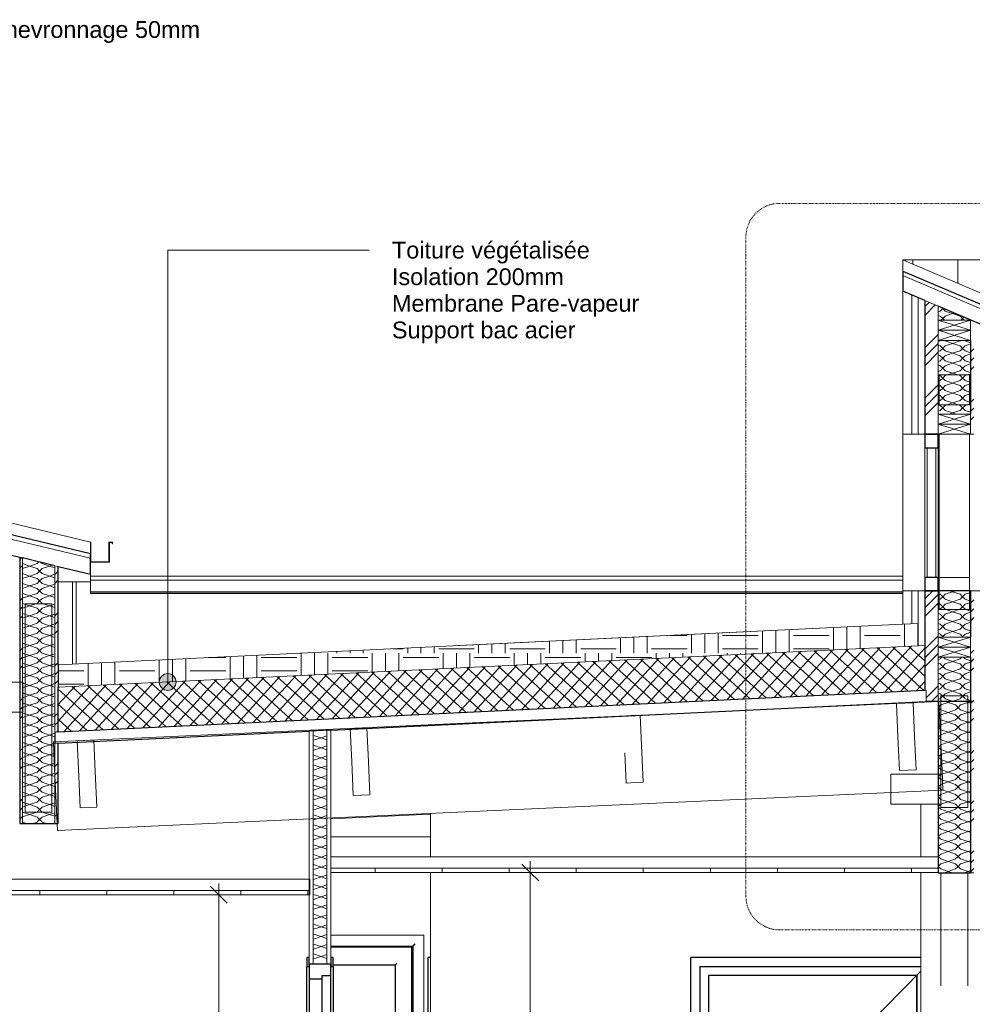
# Model space of a CAD drawing. Header units: millimetres. Extents: x -21851 to 219842, y -3161 to 6433.
# Tile 43 of 81: x 123624 to 127885, y 1910 to 6314. Entities that reach past the tile are written whole.
import ezdxf

# ---------------------------------------------------------------- set-up
doc = ezdxf.new("R2010")
doc.units = ezdxf.units.MM
doc.linetypes.add('Tiret point', pattern=[6.25, 2.5, -1.875, 0, -1.875])
for name, color, linetype, lineweight in [('A-ANNO-DIMS', 211, 'Continuous', 9), ('A-ANNO-DIMS-50', 211, 'Continuous', 9), ('A-ANNO-SYMB', 150, 'Continuous', 9), ('A-CLNG', 13, 'Continuous', 13), ('A-CLNG-FNSH', 13, 'Continuous', 13), ('A-CLNG-PATT', 13, 'Continuous', 13), ('A-COLS', 52, 'Continuous', 13), ('A-DETL-GENF', 92, 'Continuous', 13), ('A-DOOR', 31, 'Continuous', 25), ('A-DOOR-FRAM', 31, 'Continuous', 25), ('A-GLAZ-CURT', 52, 'Continuous', 13), ('A-GLAZ-CWMG', 51, 'Continuous', 13), ('A-ROOF', 132, 'Continuous', 13), ('A-ROOF-FNSH', 132, 'Continuous', 13), ('A-ROOF-OTLN', 132, 'Continuous', 13), ('A-ROOF-PATT', 132, 'Continuous', 13), ('A-WALL', 113, 'Continuous', 13), ('A-WALL-FNSH', 113, 'Continuous', 13), ('A-WALL-PATT', 111, 'Continuous', 13), ('G-ANNO-TEXT', 231, 'Continuous', 9), ('I-WALL', 2, 'Continuous', 13), ('S-BEAM', 12, 'Continuous', 13)]:
    doc.layers.add(name, color=color, linetype=linetype, lineweight=lineweight)
doc.styles.add('Arial', font='arial.ttf', dxfattribs={"height": 75})
doc.styles.add('Trebuchet MS', font='trebuc.ttf', dxfattribs={"height": 90})
doc.dimstyles.new('Cotes100e_Intérieur', dxfattribs={"dimscale": 304.8, "dimtxt": 92.785582, "dimasz": 0.246063, "dimexe": 0.164042, "dimexo": 0.0625, "dimgap": 0.032808, "dimtad": 1, "dimdec": 0, "dimlfac": 0.1, "dimzin": 0, "dimdsep": 46, "dimtxsty": 'Trebuchet MS', "dimblk1": 'OBLIQUE', "dimblk2": 'OBLIQUE', "dimsah": 1, "dimcen": 0.09, "dimdle": 0.164042, "dimazin": 0, "dimtfac": 1, "dimtdec": 4, "dimtix": 1, "dimtmove": 0, "dimatfit": 3, "dimfxl": 0.164042, "dimfxlon": 1, "dimtvp": 1, "dimtolj": 1, "dimtzin": 0, "dimarcsym": 2})
pattern_1 = [(45, (131213.12, 3183.11), (-112.2532, 112.2532), []), (45, (131252.8, 3183.11), (0, 224.5064), []), (45, (131173.43, 3183.11), (0, 224.5064), [])]
pattern_2 = [(90, (131213.12, 3183.1), (-300, 2e-14), [])]

# ---------------------------------------------------------------- blocks, each defined once
blk = doc.blocks.new('Family - IfcBeam - CVT-251676-COUPE KK_50')
at = {"layer": 'S-BEAM', "color": 10, "lineweight": 18}
for p, q in [((2118.1, 4460), (2118.1, 3819)), ((2253.1, 3819), (2253.1, 4460)), ((2179.4, 3819), (2118.1, 3819)), ((2118.1, 3819), (2118.1, 3740.5)), ((2253.1, 3819), (2179.4, 3819)), ((2253.1, 3755), (2253.1, 3819)), ((2253.1, 3676.7), (2253.1, 3755)), ((2118.1, 3740.5), (2118.1, 3676.7)), ((2118.1, 3676.7), (2193.1, 3676.7)), ((2193.1, 3676.7), (2253.1, 3676.7))]:
    blk.add_line(p, q, dxfattribs=at)
blk = doc.blocks.new('Family - IfcBeam - CVT-251742-COUPE KK_50')
at = {"layer": 'S-BEAM', "color": 10, "lineweight": 18}
for p, q in [((1900.6, 2940), (1900.6, 2873.5)), ((2014.8, 2940), (1900.6, 2940)), ((2125.6, 2940), (2014.8, 2940)), ((2125.6, 2871.5), (2125.6, 2940)), ((1900.6, 2873.5), (1900.6, 2805)), ((2125.6, 2805), (2125.6, 2871.5)), ((1900.6, 2805), (2011.5, 2805)), ((1900.6, 2805), (1900.6, 2805)), ((2011.5, 2805), (2125.6, 2805))]:
    blk.add_line(p, q, dxfattribs=at)
blk = doc.blocks.new('Family - IfcBeam - CVT-251774-COUPE KK_50')
at = {"layer": 'S-BEAM', "color": 10, "lineweight": 18}
for p, q in [((-2116.4, 3351.5), (-2206.5, 3351.5)), ((-2206.5, 3351.5), (-2206.5, 3270.6)), ((-1981.5, 3351.5), (-2116.4, 3351.5)), ((-1981.5, 3297.4), (-1981.5, 3351.5)), ((-2206.5, 3270.6), (-2206.5, 3216.5)), ((-1981.5, 3216.5), (-1981.5, 3297.4)), ((-2206.5, 3216.5), (-2071.6, 3216.5)), ((-2071.6, 3216.5), (-1981.5, 3216.5))]:
    blk.add_line(p, q, dxfattribs=at)
blk = doc.blocks.new('Family - IfcBeam - CVT-251872-COUPE KK_50')
at = {"layer": 'S-BEAM', "color": 10, "lineweight": 18}
blk.add_line((-603.5, 2660), (-157.9, 2660), dxfattribs=at)
blk = doc.blocks.new('Family - IfcBeam - POUTRE-251896-COUPE KK_50')
at = {"layer": 'S-BEAM', "color": 10, "lineweight": 18}
for p, q in [((2179.5, 3290), (2125.6, 3290)), ((2125.6, 3290), (2125.6, 3014.6)), ((2245.6, 3290), (2179.5, 3290)), ((2245.6, 3065.4), (2245.6, 3290)), ((2245.6, 2790), (2245.6, 3065.4)), ((2125.6, 3014.6), (2125.6, 2790)), ((2125.6, 2790), (2191.7, 2790)), ((2191.7, 2790), (2245.6, 2790))]:
    blk.add_line(p, q, dxfattribs=at)
blk = doc.blocks.new('Family - IfcBeam - POUTRE-251914-COUPE KK_50')
at = {"layer": 'S-BEAM', "color": 10, "lineweight": 18}
for p, q in [((-1916.3, 3701.6), (-1971.5, 3701.6)), ((-1971.5, 3701.6), (-1971.5, 3198.5)), ((-1851.5, 3701.6), (-1916.3, 3701.6)), ((-1851.5, 3272.7), (-1851.5, 3701.6)), ((-1851.5, 2769.6), (-1851.5, 3272.7)), ((-1971.5, 3198.5), (-1971.5, 2769.6)), ((-1971.5, 2769.6), (-1906.7, 2769.6)), ((-1906.7, 2769.6), (-1851.5, 2769.6))]:
    blk.add_line(p, q, dxfattribs=at)
blk = doc.blocks.new('Family - IfcBeam - PANNE-251968-COUPE KK_50')
at = {"layer": 'S-BEAM', "color": 10, "lineweight": 18}
for p, q in [((737.8, 3201.4), (704.2, 3199.8)), ((779.1, 3203.2), (737.8, 3201.4)), ((785.2, 3068.7), (779.1, 3203.2)), ((792.7, 2903.5), (785.2, 3068.7)), ((711.7, 3034.7), (717.8, 2900.1)), ((717.8, 2900.1), (759.1, 2902)), ((759.1, 2902), (792.7, 2903.5))]:
    blk.add_line(p, q, dxfattribs=at)
blk = doc.blocks.new('Family - IfcBeam - POUTRE-252022-COUPE KK_50')
at = {"layer": 'S-BEAM', "color": 10, "lineweight": 18}
for p, q in [((2125.6, 2499.1), (2125.6, 1993)), ((2245.6, 2499.2), (2245.6, 1993))]:
    blk.add_line(p, q, dxfattribs=at)
blk = doc.blocks.new('Family - IfcBeam - CVT-252106-COUPE KK_50')
at = {"layer": 'S-BEAM', "color": 10, "lineweight": 18}
for p, q in [((2150.1, 4726.3), (2118.1, 4726.3)), ((2118.1, 4726.3), (2118.1, 4623.3)), ((2253.1, 4726.3), (2150.1, 4726.3)), ((2253.1, 4694.4), (2253.1, 4726.3)), ((2253.1, 4591.3), (2253.1, 4694.4)), ((2118.1, 4623.3), (2118.1, 4591.3)), ((2118.1, 4591.3), (2221.2, 4591.3)), ((2221.2, 4591.3), (2253.1, 4591.3))]:
    blk.add_line(p, q, dxfattribs=at)
blk = doc.blocks.new('Family - IfcBeam - POUTRE-252150-COUPE KK_50')
at = {"layer": 'S-BEAM', "color": 10, "lineweight": 18}
for p, q in [((2116.3, 3264), (1245.7, 3224.4)), ((2130.4, 2955.4), (2116.3, 3264)), ((1245.7, 3224.4), (-1845.4, 3084)), ((-1845.4, 3084), (-1841.4, 2997)), ((-1841.4, 2997), (-1827.4, 2688.4)), ((2134.3, 2868.4), (2130.4, 2955.4)), ((-956.6, 2727.9), (2134.3, 2868.4)), ((-1827.4, 2688.4), (-956.6, 2727.9))]:
    blk.add_line(p, q, dxfattribs=at)
blk = doc.blocks.new('Family - IfcBeam - POTEAU-252152-COUPE KK_50')
at = {"layer": 'S-BEAM', "color": 10, "lineweight": 18}
for p, q in [((2035.6, 3263.8), (2035.6, 3260.3)), ((2035.6, 2805), (2035.6, 2570))]:
    blk.add_line(p, q, dxfattribs=at)
blk = doc.blocks.new('Family - IfcBeam - PANNE-252216-COUPE KK_50')
at = {"layer": 'S-BEAM', "color": 10, "lineweight": 18}
for p, q in [((-479.6, 3146), (-517.5, 3144.3)), ((-517.5, 3144.3), (-510.7, 2996.1)), ((-442.5, 3147.7), (-479.6, 3146)), ((-435.7, 2996.3), (-442.5, 3147.7)), ((-510.7, 2996.1), (-503.8, 2844.6)), ((-428.9, 2848), (-435.7, 2996.3)), ((-503.8, 2844.6), (-466.8, 2846.3)), ((-466.8, 2846.3), (-428.9, 2848))]:
    blk.add_line(p, q, dxfattribs=at)
blk = doc.blocks.new('Family - IfcBeam - POUTRE-252474-COUPE KK_50')
at = {"layer": 'S-BEAM', "color": 10, "lineweight": 18}
blk.add_line((-603.5, 2740.3), (-157.9, 2760.6), dxfattribs=at)
blk = doc.blocks.new('Family - IfcBeam - PANNE-252540-COUPE KK_50')
at = {"layer": 'S-BEAM', "color": 10, "lineweight": 18}
for p, q in [((-1703.9, 3090.4), (-1739.1, 3088.8)), ((-1739.1, 3088.8), (-1731.9, 2930)), ((-1664.2, 3092.2), (-1703.9, 3090.4)), ((-1657.8, 2951.3), (-1664.2, 3092.2)), ((-1650.6, 2792.5), (-1657.8, 2951.3)), ((-1731.9, 2930), (-1725.5, 2789.1)), ((-1725.5, 2789.1), (-1685.8, 2790.9)), ((-1685.8, 2790.9), (-1650.6, 2792.5))]:
    blk.add_line(p, q, dxfattribs=at)
blk = doc.blocks.new('Family - IfcBeam - PANNE-252640-COUPE KK_50')
at = {"layer": 'S-BEAM', "color": 10, "lineweight": 18}
for p, q in [((2000.8, 3258.8), (1963.5, 3257.1)), ((2007.6, 3108.2), (2000.8, 3258.8)), ((1963.5, 3257.1), (1925.8, 3255.4)), ((1925.8, 3255.4), (1932.6, 3106.2)), ((1925.8, 3255.4), (1925.8, 3255.4)), ((1932.6, 3106.2), (1939.5, 2955.7)), ((2014.4, 2959.1), (2007.6, 3108.2)), ((1939.5, 2955.7), (1976.7, 2957.4)), ((1976.7, 2957.4), (2014.4, 2959.1))]:
    blk.add_line(p, q, dxfattribs=at)
blk = doc.blocks.new('GROUPE SCOLAIRE ST JULIEN - PRO - Ind A_importrevit_ifc-3-COUPE KK_50')
at = {"layer": 'S-BEAM', "color": 10, "lineweight": 18}
for name in ['Family - IfcBeam - CVT-252106-COUPE KK_50', 'Family - IfcBeam - CVT-251676-COUPE KK_50', 'Family - IfcBeam - POUTRE-251914-COUPE KK_50', 'Family - IfcBeam - CVT-251774-COUPE KK_50', 'Family - IfcBeam - POUTRE-252150-COUPE KK_50', 'Family - IfcBeam - PANNE-252640-COUPE KK_50', 'Family - IfcBeam - POTEAU-252152-COUPE KK_50', 'Family - IfcBeam - POUTRE-251896-COUPE KK_50', 'Family - IfcBeam - PANNE-251968-COUPE KK_50', 'Family - IfcBeam - PANNE-252216-COUPE KK_50', 'Family - IfcBeam - PANNE-252540-COUPE KK_50', 'Family - IfcBeam - CVT-251742-COUPE KK_50', 'Family - IfcBeam - POUTRE-252474-COUPE KK_50', 'Family - IfcBeam - CVT-251872-COUPE KK_50', 'Family - IfcBeam - POUTRE-252022-COUPE KK_50']:
    blk.add_blockref(name, (0, 0), dxfattribs=at)
blk = doc.blocks.new('PINT_ occulus - P90 occulus rectangle-8161178-COUPE KK_50')
at = {"layer": 'A-DOOR', "color": 20}
for p, q in [((-701.5, 2120), (-711.5, 2120)), ((-711.5, 2120), (-711.5, 2080)), ((-701.5, 2080), (-701.5, 2120)), ((-603.5, 2120), (-603.5, 2080)), ((-593.5, 2120), (-603.5, 2120)), ((-593.5, 2080), (-593.5, 2120)), ((-711.5, 2080), (-701.5, 2080)), ((-711.5, 0), (-711.5, 2080)), ((-603.5, 2080), (-593.5, 2080)), ((-593.5, 2080), (-593.5, 0))]:
    blk.add_line(p, q, dxfattribs=at)
at = {"layer": 'A-DOOR-FRAM', "color": 20}
for p, q in [((-603.5, 2090), (-701.5, 2090)), ((-701.5, 2090), (-701.5, 2025)), ((-603.5, 2040), (-603.5, 2090)), ((-643.5, 2025), (-643.5, 2040)), ((-643.5, 2040), (-603.5, 2040)), ((-603.5, 0), (-603.5, 2040)), ((-701.5, 2025), (-643.5, 2025)), ((-701.5, 2025), (-701.5, 0)), ((-643.5, 0), (-643.5, 2025))]:
    blk.add_line(p, q, dxfattribs=at)
blk = doc.blocks.new('PINT_ plein-vitré - P90 plein-8389788-COUPE KK_50')
at = {"layer": 'A-DOOR', "color": 20}
for p, q in [((2035.6, 2120), (1007.1, 2120)), ((1007.1, 0), (1007.1, 2120)), ((1047.1, 2080), (1047.1, 0)), ((1047.1, 2080), (2035.6, 2080)), ((1087.1, 0), (1087.1, 2040)), ((2017.1, 2040), (1087.1, 2040)), ((2017.1, 2040), (2017.1, 1285.5)), ((1131.1, 997), (1131.1, 1003)), ((1131.1, 997), (1131.1, 1003)), ((1134.1, 1006), (1134.1, 1006)), ((1257.1, 1006), (1134.1, 1006)), ((1134.1, 994), (1134.1, 994)), ((1134.1, 994), (1257.1, 994)), ((1257.1, 997), (1257.1, 1003)), ((2017.1, 80), (2017.1, 0))]:
    blk.add_line(p, q, dxfattribs=at)
at = {"layer": 'A-DOOR', "color": 30, "lineweight": 13}
for p, q in [((1037.1, 1045), (2035.6, 2058.1)), ((1149.1, 1080), (1125.1, 1080)), ((1125.1, 1080), (1125.1, 870)), ((1125.1, 1080), (1125.1, 1080)), ((1149.1, 1005.9), (1149.1, 1080)), ((1037.1, 1045), (1865.6, 204.3)), ((1149.1, 870), (1149.1, 994.1)), ((1125.1, 870), (1149.1, 870)), ((1125.1, 870), (1125.1, 870)), ((1988.2, 80), (2035.3, 32.2))]:
    blk.add_line(p, q, dxfattribs=at)
at = {"layer": 'A-DOOR', "color": 20}
for centre, ratio, start_param, end_param in [((1134.1, 1003), 0.999998, 0.785398, 1.570796), ((1134.1, 997), 0.999998, 1.570796, 2.356194), ((1257.1, 1003), 0.00192, 4.712389, 6.283185), ((1257.1, 997), 0.00192, 3.141593, 4.712389)]:
    blk.add_ellipse(centre, major_axis=(0, 3), ratio=ratio, start_param=start_param, end_param=end_param, dxfattribs=at)
for points, knots in [([(1131.1, 1003), (1131.1, 1003.3), (1131.2, 1003.7), (1131.4, 1004.2), (1131.5, 1004.5), (1131.7, 1004.8), (1131.9, 1005), (1132.1, 1005.2), (1132.3, 1005.4), (1132.6, 1005.6), (1132.8, 1005.7), (1133, 1005.8), (1133.5, 1005.9), (1133.9, 1006), (1134.1, 1006)], [0, 0, 0, 0, 0.166667, 0.25, 0.333333, 0.416667, 0.458333, 0.5, 0.583333, 0.666667, 0.708333, 0.75, 0.833333, 1, 1, 1, 1]), ([(1134.1, 994), (1133.9, 994), (1133.5, 994.1), (1133, 994.2), (1132.7, 994.4), (1132.5, 994.5), (1132.2, 994.7), (1132.1, 994.8), (1131.9, 995), (1131.7, 995.2), (1131.5, 995.5), (1131.4, 995.8), (1131.2, 996.3), (1131.1, 996.7), (1131.1, 997)], [0, 0, 0, 0, 0.166667, 0.25, 0.333333, 0.375, 0.416667, 0.5, 0.541667, 0.583333, 0.666667, 0.75, 0.833333, 1, 1, 1, 1])]:
    blk.add_open_spline(points, degree=3, knots=knots, dxfattribs=at)
at = {"layer": 'A-DOOR-FRAM', "color": 20}
for p, q in [((2017.1, 1285.5), (2017.1, 2040)), ((2017.1, 0), (2017.1, 80))]:
    blk.add_line(p, q, dxfattribs=at)
blk = doc.blocks.new('PINT_ plein-vitré - P90 plein-8388952-COUPE KK_50')
at = {"layer": 'A-DOOR', "color": 20}
for p in [(-167.9, 0), (-157.9, 2120)]:
    blk.add_line(p, (-167.9, 2120), dxfattribs=at)
blk = doc.blocks.new('Meneau rectangulaire - 60 x 60mm-8077803-COUPE KK_50')
at = {"layer": 'A-GLAZ-CWMG', "color": 30}
for p, q in [((2053.1, 4400), (2053.1, 3820)), ((2113.1, 4400), (2113.1, 3820))]:
    blk.add_line(p, q, dxfattribs=at)
blk = doc.blocks.new('Panneau système - Vitré-8357839-COUPE KK_50')
at = {"layer": 'A-GLAZ-CURT', "color": 30}
for p, q in [((2103.1, 4400), (2063.1, 4400)), ((2063.1, 4400), (2063.1, 3820)), ((2103.1, 3820), (2103.1, 4400)), ((2063.1, 3820), (2103.1, 3820))]:
    blk.add_line(p, q, dxfattribs=at)
blk = doc.blocks.new('Meneau rectangulaire - 60 x 60mm-8357837-COUPE KK_50')
at = {"layer": 'A-GLAZ-CWMG', "color": 20, "lineweight": 25}
for p, q in [((2113.1, 3820), (2053.1, 3820)), ((2053.1, 3820), (2053.1, 3760)), ((2113.1, 3760), (2113.1, 3820)), ((2053.1, 3760), (2113.1, 3760))]:
    blk.add_line(p, q, dxfattribs=at)
blk = doc.blocks.new('Meneau rectangulaire - 60 x 60mm-8357838-COUPE KK_50')
at = {"layer": 'A-GLAZ-CWMG', "color": 20, "lineweight": 25}
for p, q in [((2113.1, 4460), (2053.1, 4460)), ((2053.1, 4460), (2053.1, 4400)), ((2113.1, 4400), (2113.1, 4460)), ((2053.1, 4400), (2113.1, 4400))]:
    blk.add_line(p, q, dxfattribs=at)
blk = doc.blocks.new('Porte d_entrée simple - Panneau vitré - 90cm x 205cm-8487251-COUPE KK_50')
at = {"layer": 'A-DOOR', "color": 20}
for p, q in [((-242, 2166), (-603.5, 2166)), ((-242, 21.8), (-242, 2166)), ((-593.5, 2087), (-315.9, 2087)), ((-315.9, 2087), (-315.9, 113)), ((-315.9, 113), (-593.5, 113)), ((-593.5, 19.8), (-242, 19.8)), ((-242, 21.8), (-242, 19.8)), ((-237.9, 19.9), (-242, 19.9))]:
    blk.add_line(p, q, dxfattribs=at)
at = {"layer": 'A-DOOR', "color": 30, "lineweight": 13}
for p, q in [((-593.5, 16.5), (-237.9, 16.5)), ((-593.5, 7.3), (-237.9, 7.3)), ((-219.9, 1.3), (-219.9, 5)), ((-219.9, 1.3), (-219.9, 0))]:
    blk.add_line(p, q, dxfattribs=at)
at = {"layer": 'A-DOOR', "color": 20}
for points, knots in [([(-308.9, 2094), (-309.6, 2093.4), (-310.5, 2092.5), (-311.6, 2091.3), (-312.3, 2090.6), (-312.8, 2090.1), (-313.3, 2089.6), (-313.8, 2089.2), (-314.2, 2088.7), (-314.6, 2088.3), (-315, 2087.9), (-315.4, 2087.5), (-315.8, 2087.1), (-315.9, 2087), (-315.9, 2087)], [-1, -1, -1, -1, -0.833333, -0.75, -0.666667, -0.625, -0.583333, -0.5, -0.458333, -0.416667, -0.333333, -0.25, -0.166667, 0, 0, 0, 0]), ([(-315.9, 113), (-315.9, 113), (-315.8, 112.9), (-315.4, 112.5), (-315, 112.1), (-314.6, 111.7), (-314.2, 111.3), (-313.8, 110.9), (-313.2, 110.3), (-312.6, 109.6), (-312, 109.1), (-311.5, 108.5), (-310.5, 107.5), (-309.6, 106.6), (-308.9, 106)], [0, 0, 0, 0, 0.166667, 0.25, 0.333333, 0.416667, 0.458333, 0.5, 0.583333, 0.666667, 0.708333, 0.75, 0.833333, 1, 1, 1, 1])]:
    blk.add_open_spline(points, degree=3, knots=knots, dxfattribs=at)
at = {"layer": 'A-DOOR-FRAM', "color": 20}
for p, q in [((-603.5, 2170), (-237.9, 2170)), ((-237.9, 2170), (-237.9, 5.4))]:
    blk.add_line(p, q, dxfattribs=at)
blk.add_open_spline([(-226.9, 2181), (-227.9, 2180), (-229.3, 2178.6), (-231.2, 2176.8), (-232.2, 2175.7), (-233.1, 2174.9), (-233.8, 2174.1), (-234.6, 2173.4), (-235.2, 2172.7), (-235.8, 2172.1), (-236.5, 2171.4), (-237.1, 2170.8), (-237.8, 2170.2), (-237.9, 2170), (-237.9, 2170)], degree=3, knots=[0, 0, 0, 0, 0.166667, 0.25, 0.333333, 0.375, 0.416667, 0.5, 0.541667, 0.583333, 0.666667, 0.75, 0.833333, 1, 1, 1, 1], dxfattribs=at)
blk = doc.blocks.new('STR_RECTANGLE - Croix 45x145-8086014-COUPE KK_50')
at = {"layer": 'A-DETL-GENF'}
for p, q in [((-11686, 245), (-11686, 200)), ((-11686, 245), (-11686, 200)), ((-11541, 200), (-11686, 245)), ((-11686, 200), (-11541, 245)), ((-11541, 200), (-11541, 245)), ((-11541, 200), (-11541, 245)), ((-11686, 200), (-11541, 200)), ((-11686, 200), (-11541, 200))]:
    blk.add_line(p, q, dxfattribs=at)
blk = doc.blocks.new('STR_RECTANGLE - Croix 45x145-V40-COUPE KK_50')
at = {"layer": 'A-DETL-GENF'}
for p, q in [((-11541, 290), (-11686, 290)), ((-11686, 290), (-11686, 245)), ((-11686, 290), (-11686, 245)), ((-11541, 290), (-11686, 290)), ((-11541, 245), (-11686, 290)), ((-11686, 245), (-11541, 290)), ((-11541, 245), (-11541, 290)), ((-11541, 245), (-11541, 290)), ((-11686, 245), (-11541, 245)), ((-11686, 245), (-11541, 245))]:
    blk.add_line(p, q, dxfattribs=at)
blk = doc.blocks.new('DIMBLOCK14-COUPE KK_50')
at = {"layer": 'A-ANNO-DIMS-50'}
for p, q in [((124514.9, 2400), (124477.4, 2437.5)), ((124514.9, -50), (124514.9, 2450)), ((124514.9, 2400), (124464.9, 2400)), ((124514.9, 2400), (124552.4, 2362.5)), ((124514.9, 2400), (124564.9, 2400)), ((124514.9, 0), (124464.9, 0)), ((124514.9, 0), (124477.4, 37.5)), ((124514.9, 0), (124552.4, -37.5)), ((124514.9, 0), (124564.9, 0))]:
    blk.add_line(p, q, dxfattribs=at)
at = {"layer": 'A-ANNO-DIMS-50', "color": 0, "insert": (124389.7, 1100.9), "char_height": 90, "width": 237.783, "attachment_point": 1, "rotation": 90, "line_spacing_factor": 1.048425, "style": 'Trebuchet MS'}
blk.add_mtext('240', dxfattribs=at)
blk = doc.blocks.new('_Oblique')
at = {"color": 0, "linetype": 'ByBlock', "lineweight": -2}
blk.add_line((-0.5, -0.5), (0.5, 0.5), dxfattribs=at)
blk = doc.blocks.new('DIMBLOCK15-COUPE KK_50')
at = {"layer": 'A-ANNO-DIMS-50'}
for p, q in [((125908, 2500), (125870.5, 2537.5)), ((125908, -50), (125908, 2550)), ((125908, 2500), (125858, 2500)), ((125908, 2500), (125945.5, 2462.5)), ((125908, 2500), (125958, 2500)), ((125908, 0), (125858, 0)), ((125908, 0), (125870.5, 37.5)), ((125908, 0), (125945.5, -37.5)), ((125908, 0), (125958, 0))]:
    blk.add_line(p, q, dxfattribs=at)
at = {"layer": 'A-ANNO-DIMS-50', "color": 0, "insert": (125782.8, 1150.9), "char_height": 90, "width": 237.783, "attachment_point": 1, "rotation": 90, "line_spacing_factor": 1.048425, "style": 'Trebuchet MS'}
blk.add_mtext('250', dxfattribs=at)

msp = doc.modelspace()

# ---------------------------------------------------------------- hatches: boundary and pattern name
at = {"layer": 'A-CLNG-PATT'}
h = msp.add_hatch(dxfattribs=at)
h.set_pattern_fill('FP_93', color=30, style=0, pattern_type=2)
h.set_pattern_definition(pattern_2)
h.paths.add_polyline_path([(127508.3, 2500), (127732.8, 2500), (127732.8, 2520), (125016.1, 2520), (125016.1, 2500), (127048.1, 2500)])
h = msp.add_hatch(dxfattribs=at)
h.set_pattern_fill('FP_93', color=30, style=0, pattern_type=2)
h.set_pattern_definition(pattern_2)
h.paths.add_polyline_path([(124287.3, 2400), (124921.1, 2400), (124921.1, 2420), (120256, 2420), (120256, 2400), (123827.1, 2400)])
at = {"layer": 'A-ROOF-PATT'}
h = msp.add_hatch(dxfattribs=at)
h.set_pattern_fill('FP_83', color=30, style=0, pattern_type=2)
h.set_pattern_definition([(90, (125619.65, -2101.1), (-200, 1e-14), [])])
h.paths.add_polyline_path([(138551.7, 2840), (140893.1, 2840), (146508.2, 5240), (127574.8, 5240), (133188.4, 2840), (138091.5, 2840)])
h = msp.add_hatch(dxfattribs=at)
h.set_pattern_fill('FP_86', color=30, style=0, pattern_type=2)
h.set_pattern_definition([(0, (131213.12, 3183.11), (158.75, 158.75), [158.75, -158.75]), (0, (131213.12, 3242.64), (158.75, 158.75), [158.75, -158.75]), (0, (131213.12, 3302.18), (158.75, 158.75), [158.75, -158.75]), (90, (131232.96, 3322.02), (-158.75, 158.75), [158.75, -158.75]), (90, (131292.5, 3322.02), (-158.75, 158.75), [158.75, -158.75]), (90, (131352.02, 3322.02), (-158.75, 158.75), [158.75, -158.75])])
h.paths.add_polyline_path([(123795.7, 3328.7), (127643.8, 3513.5), (127643.8, 3613.6), (123795.7, 3428.8)])
h = msp.add_hatch(dxfattribs=at)
h.set_pattern_fill('FP_59', color=30, angle=-135, style=0, pattern_type=2)
h.set_pattern_definition([(227.75, (125730.475, 3521.714), (37.0109, -33.6183), []), (317.75, (125730.475, 3521.714), (33.6183, 37.0109), [])])
h.paths.add_polyline_path([(123795.7, 3128.4), (127672.8, 3314.7), (127672.8, 3514.9), (123795.7, 3328.7), (123795.7, 3195.4)])
at = {"layer": 'A-WALL-PATT'}
h = msp.add_hatch(dxfattribs=at)
h.set_pattern_fill('FP_79', color=30, style=0, pattern_type=2)
h.set_pattern_definition(pattern_1)
h.paths.add_polyline_path([(127732.8, 3265.9), (127732.8, 3760), (127672.8, 3760), (127672.8, 3314.7), (127678.8, 3315), (127678.8, 3265.9)])
h.paths.add_polyline_path([(127732.8, 4460), (127732.8, 5032.5), (127672.8, 5058.1), (127672.8, 4460)])
h = msp.add_hatch(dxfattribs=at)
h.set_pattern_fill('FP_100', color=30, angle=-135, style=0, pattern_type=2)
h.set_pattern_definition([(315, (127574.79, 4355.15), (177.8, -88.8996), [15.715, -110.008]), (315, (127652.577, 4321.814), (177.8, -88.8996), [15.715, -110.008]), (315, (127574.79, 4310.7), (177.8, -88.8996), [15.715, -110.008]), (315, (127652.577, 4277.364), (177.8, -88.8996), [15.715, -110.008]), (341.565, (127585.9, 4344.04), (355.5996, -88.89985), [35.141, -245.986]), (341.565, (127619.24, 4332.927), (355.5996, -88.89985), [35.141, -245.986]), (341.565, (127585.902, 4299.59), (355.5996, -88.89985), [35.141, -245.986]), (341.565, (127619.24, 4288.477), (355.5996, -88.89985), [35.141, -245.986]), (45, (127652.58, 4344.04), (-177.8, -88.8996), [15.715, -110.008]), (45, (127574.79, 4310.7), (-177.8, -88.8996), [15.715, -110.008]), (45, (127652.58, 4299.59), (-177.8, -88.8996), [15.715, -110.008]), (45, (127574.79, 4266.25), (-177.8, -88.8996), [15.715, -110.008]), (18.435, (127619.24, 4332.927), (-355.5996, -88.89985), [35.141, -245.986]), (18.435, (127585.902, 4321.814), (-355.5996, -88.89985), [35.141, -245.986]), (18.435, (127619.24, 4288.477), (-355.5996, -88.89985), [35.141, -245.986]), (18.435, (127585.902, 4277.364), (-355.5996, -88.89985), [35.141, -245.986])])
h.paths.add_polyline_path([(127738.3, 3265.9), (127877.8, 3265.9), (127877.8, 3462.5), (127732.8, 3462.5), (127732.8, 3265.9)])
h.paths.add_polyline_path([(127732.8, 3552.5), (127877.8, 3552.5), (127877.8, 3760), (127732.8, 3760), (127732.8, 3590.8)])
h.paths.add_polyline_path([(127738.3, 4550), (127877.8, 4550), (127877.8, 4880), (127732.8, 4880), (127732.8, 4550)])
h.paths.add_polyline_path([(127732.8, 4970), (127877.8, 4970.5), (127732.8, 5032.5)])
h = msp.add_hatch(dxfattribs=at)
h.set_pattern_fill('FP_79', color=30, style=0, pattern_type=2)
h.set_pattern_definition(pattern_1)
h.paths.add_polyline_path([(127892.8, 3265.9), (127892.8, 3760), (127877.8, 3760), (127877.8, 3265.9)])
h.paths.add_polyline_path([(127877.8, 4460), (127892.8, 4460), (127892.8, 4964), (127877.8, 4970), (127877.8, 4505)])
h = msp.add_hatch(dxfattribs=at)
h.set_pattern_fill('FP_79', color=30, style=0, pattern_type=2)
h.set_pattern_definition(pattern_1)
h.paths.add_polyline_path([(123623.7, 2719.6), (123635.7, 2719.6), (123635.7, 3906.7), (123623.7, 3909.6), (123623.7, 2800)])
h = msp.add_hatch(dxfattribs=at)
h.set_pattern_fill('FP_66', color=30, angle=-135, style=0, pattern_type=2)
h.set_pattern_definition([(315, (123623.66, 3314.585), (177.8, -88.8996), [15.715, -110.008]), (315, (123701.45, 3281.25), (177.8, -88.8996), [15.715, -110.008]), (315, (123623.66, 3270.135), (177.8, -88.8996), [15.715, -110.008]), (315, (123701.45, 3236.8), (177.8, -88.8996), [15.715, -110.008]), (341.565, (123634.773, 3303.473), (355.5996, -88.8998), [35.141, -245.986]), (341.565, (123668.11, 3292.36), (355.5996, -88.8998), [35.141, -245.986]), (341.565, (123634.773, 3259.023), (355.5996, -88.8998), [35.141, -245.986]), (341.565, (123668.11, 3247.91), (355.5996, -88.8998), [35.141, -245.986]), (45, (123701.45, 3303.47), (-177.8, -88.8996), [15.715, -110.008]), (45, (123623.66, 3270.135), (-177.8, -88.8996), [15.715, -110.008]), (45, (123701.45, 3259.02), (-177.8, -88.8996), [15.715, -110.008]), (45, (123623.66, 3225.685), (-177.8, -88.8996), [15.715, -110.008]), (18.435, (123668.11, 3292.36), (-355.5996, -88.8998), [35.141, -245.986]), (18.435, (123634.774, 3281.248), (-355.5996, -88.8998), [35.141, -245.986]), (18.435, (123668.11, 3247.91), (-355.5996, -88.8998), [35.141, -245.986]), (18.435, (123634.773, 3236.798), (-355.5996, -88.8998), [35.141, -245.986])])
h.paths.add_polyline_path([(123780.7, 2719.6), (123780.7, 3871.9), (123635.7, 3906.7), (123635.7, 2719.6), (123712.1, 2719.6)])
h = msp.add_hatch(dxfattribs=at)
h.set_pattern_fill('FP_79', color=30, style=0, pattern_type=2)
h.set_pattern_definition(pattern_1)
h.paths.add_polyline_path([(123780.7, 2719.6), (123795.7, 2719.6), (123795.7, 3078.4), (123782.2, 3077.7), (123782.2, 3127.8), (123795.7, 3128.4), (123795.7, 3868.3), (123780.7, 3871.9), (123780.7, 2800)])
h = msp.add_hatch(dxfattribs=at)
h.set_pattern_fill('FP_42', color=30, style=0, pattern_type=2)
h.set_pattern_definition([(90, (123559.16, 0), (-150, 9e-15), [])])
h.paths.add_polyline_path([(123795.7, 3428.8), (123875.7, 3432.6), (123875.7, 3800), (123795.7, 3800), (123795.7, 3459)])
h = msp.add_hatch(dxfattribs=at)
h.set_pattern_fill('FP_90', color=30, angle=-135, style=0, pattern_type=2)
h.set_pattern_definition([(315, (127732.79, 2882.48), (177.8, -88.9), [15.715, -110.008]), (315, (127810.577, 2849.145), (177.8, -88.9), [15.715, -110.008]), (315, (127732.79, 2838.03), (177.8, -88.9), [15.715, -110.008]), (315, (127810.577, 2804.695), (177.8, -88.9), [15.715, -110.008]), (341.565, (127743.901, 2871.37), (355.5996, -88.8998), [35.141, -245.986]), (341.565, (127777.24, 2860.258), (355.5996, -88.8998), [35.141, -245.986]), (341.565, (127743.901, 2826.92), (355.5996, -88.8998), [35.141, -245.986]), (341.565, (127777.24, 2815.808), (355.5996, -88.8998), [35.141, -245.986]), (45, (127810.58, 2871.37), (-177.8, -88.9), [15.715, -110.008]), (45, (127732.79, 2838.03), (-177.8, -88.9), [15.715, -110.008]), (45, (127810.58, 2826.92), (-177.8, -88.9), [15.715, -110.008]), (45, (127732.79, 2793.58), (-177.8, -88.8996), [15.715, -110.008]), (18.435, (127777.24, 2860.258), (-355.5996, -88.8998), [35.141, -245.986]), (18.435, (127743.902, 2849.145), (-355.5996, -88.8998), [35.141, -245.986]), (18.435, (127777.24, 2815.808), (-355.5996, -88.8998), [35.141, -245.986]), (18.435, (127743.902, 2804.695), (-355.5996, -88.8998), [35.141, -245.986])])
h.paths.add_polyline_path([(127732.8, 2499.1), (127877.8, 2499.1), (127877.8, 3265.9), (127732.8, 3265.9), (127732.8, 2500)])
h = msp.add_hatch(dxfattribs=at)
h.set_pattern_fill('FP_79', color=30, style=0, pattern_type=2)
h.set_pattern_definition(pattern_1)
h.paths.add_polyline_path([(127877.8, 2499.1), (127892.8, 2499.1), (127892.8, 3265.9), (127877.8, 3265.9), (127877.8, 2536.4)])
h = msp.add_hatch(dxfattribs=at)
h.set_pattern_fill('FP_82', color=30, angle=225, style=0, pattern_type=2)
h.set_pattern_definition([(135, (125016.14, 1568.5), (-177.8, 88.8996), [15.715, -110.008]), (135, (124938.35, 1601.837), (-177.8, 88.8996), [15.715, -110.008]), (135, (125016.14, 1612.95), (-177.8, 88.8996), [15.715, -110.008]), (135, (124938.35, 1646.287), (-177.8, 88.8996), [15.715, -110.008]), (161.565, (125005.027, 1579.612), (-355.5996, 88.89985), [35.141, -245.986]), (161.565, (124971.69, 1590.725), (-355.5996, 88.89985), [35.141, -245.986]), (161.565, (125005.027, 1624.062), (-355.5996, 88.89985), [35.141, -245.986]), (161.565, (124971.69, 1635.175), (-355.5996, 88.89985), [35.141, -245.986]), (225, (124938.35, 1579.61), (177.8, 88.8996), [15.715, -110.008]), (225, (125016.14, 1612.95), (177.8, 88.8996), [15.715, -110.008]), (225, (124938.35, 1624.06), (177.8, 88.8996), [15.715, -110.008]), (225, (125016.14, 1657.4), (177.8, 88.8996), [15.715, -110.008]), (198.435, (124971.69, 1590.725), (355.5996, 88.89985), [35.141, -245.986]), (198.435, (125005.027, 1601.837), (355.5996, 88.89985), [35.141, -245.986]), (198.435, (124971.69, 1635.175), (355.5996, 88.89985), [35.141, -245.986]), (198.435, (125005.027, 1646.287), (355.5996, 88.89985), [35.141, -245.986])])
h.paths.add_polyline_path([(124936.1, 2090), (124998.1, 2090), (124998.1, 3136.1), (124936.1, 3133.2), (124936.1, 2141)])
at = {"layer": 'G-ANNO-TEXT'}
h = msp.add_hatch(color=7, dxfattribs=at)
edge = h.paths.add_edge_path()
edge.add_arc((124285.8, 3352), 37.5, 0, 360)

# ---------------------------------------------------------------- linework, layer by layer
at = {"layer": 'A-ANNO-SYMB', "linetype": 'Tiret point'}
for p, q in [((128592.9, 5492.3), (127022.6, 5492.3)), ((126872.6, 5342.3), (126872.6, 2393.6)), ((127022.6, 2243.6), (128592.9, 2243.6))]:
    msp.add_line(p, q, dxfattribs=at)
for centre, start, end in [((127022.6, 5342.3), 90, 180), ((127022.6, 2393.6), 180, 270)]:
    msp.add_arc(centre, 150, start, end, dxfattribs=at)
at = {"layer": 'A-CLNG', "color": 30}
for p, q in [((127732.8, 2570), (125016.1, 2570)), ((127732.8, 2520), (125016.1, 2520)), ((124921.1, 2470), (120256, 2470)), ((124921.1, 2420), (124921.1, 2470)), ((124921.1, 2420), (120256, 2420))]:
    msp.add_line(p, q, dxfattribs=at)
at = {"layer": 'A-CLNG-FNSH', "color": 30}
for p, q in [((125016.1, 2500), (127732.8, 2500)), ((120256, 2400), (124921.1, 2400)), ((124921.1, 2400), (124921.1, 2420))]:
    msp.add_line(p, q, dxfattribs=at)
at = {"layer": 'A-COLS', "color": 30}
msp.add_line((127655.3, 1296.3), (127655.3, 2500), dxfattribs=at)
at = {"layer": 'A-ROOF', "color": 30}
for p, q in [((127574.8, 5240), (146508.2, 5240)), ((127574.8, 5170), (133188.4, 2770)), ((118783.8, 5143.5), (123940.2, 3905.6)), ((127643.8, 3613.6), (127574.8, 3610.3)), ((125586.2, 3514.8), (127574.8, 3610.4)), ((123795.7, 3328.7), (127643.8, 3513.5)), ((127678.8, 3315), (127672.8, 3314.7)), ((127678.8, 3265.9), (127678.8, 3315)), ((123795.7, 3128.4), (123782.2, 3127.8)), ((123782.2, 3127.8), (123782.2, 3077.7)), ((123782.2, 3077.7), (123795.7, 3078.4))]:
    msp.add_line(p, q, dxfattribs=at)
at = {"layer": 'A-ROOF', "color": 20, "lineweight": 25}
for p, q in [((118783.8, 5164.1), (123940.2, 3926.2)), ((127574.8, 5190), (127574.8, 5100)), ((127574.8, 5190), (133188.4, 2790)), ((118783.8, 5071.5), (123623.7, 3909.6)), ((123940.2, 3833.6), (123940.2, 3926.2)), ((123795.7, 3868.3), (123940.2, 3833.6)), ((123795.7, 3428.8), (123795.7, 3328.7)), ((123795.7, 3128.4), (127672.8, 3314.7)), ((125016.1, 3137), (127678.8, 3264.9)), ((127678.8, 3264.9), (127678.8, 3265.9)), ((123795.7, 3078.4), (124918.1, 3132.3))]:
    msp.add_line(p, q, dxfattribs=at)
at = {"layer": 'A-ROOF-FNSH', "color": 30}
for p, q in [((123940.2, 3977.6), (118783.8, 5215.5)), ((127574.8, 5240), (127574.8, 5190)), ((133188.4, 2840), (127574.8, 5240)), ((123940.2, 3926.2), (123940.2, 3977.6)), ((127574.8, 3610.3), (123795.7, 3428.8))]:
    msp.add_line(p, q, dxfattribs=at)
at = {"layer": 'A-ROOF-OTLN', "color": 30}
for p, q in [((123942.2, 3977.6), (123940.2, 3977.6)), ((123942.2, 3889.6), (123942.2, 3977.6)), ((124038.7, 3977.6), (124023.2, 3977.6)), ((124023.2, 3977.6), (124023.2, 3889.6)), ((124025.2, 3887.6), (124025.2, 3975.6)), ((124025.2, 3975.6), (124036.7, 3975.6)), ((124036.7, 3975.6), (124036.7, 3970.4)), ((124036.7, 3970.4), (124038.7, 3970.4)), ((124038.7, 3970.4), (124038.7, 3977.6)), ((123940.2, 3887.6), (124025.2, 3887.6)), ((124023.2, 3889.6), (123942.2, 3889.6))]:
    msp.add_line(p, q, dxfattribs=at)
at = {"layer": 'A-WALL', "color": 20, "lineweight": 25}
for p, q in [((127672.8, 5058.1), (127574.8, 5100)), ((127672.8, 5058.1), (127672.8, 4460)), ((127955.8, 4937.1), (127732.8, 5032.5)), ((127877.8, 4880), (127877.8, 4550)), ((127672.8, 4460), (127732.8, 4460)), ((123623.7, 3909.6), (123623.7, 2719.6)), ((123780.7, 3871.9), (123635.7, 3906.7)), ((123795.7, 3428.8), (123795.7, 3868.3)), ((127877.8, 3760), (127672.8, 3760)), ((127672.8, 3760), (127672.8, 3314.7)), ((127877.8, 3760), (127877.8, 3552.5)), ((127877.8, 3462.5), (127877.8, 2499.1)), ((123795.7, 3128.4), (123795.7, 3328.7)), ((127678.8, 3265.9), (127877.8, 3265.9)), ((127732.8, 3265.9), (127732.8, 2499.1)), ((125016.1, 3137), (124918.1, 3132.3)), ((123795.7, 2719.6), (123795.7, 3078.4)), ((123623.7, 2719.6), (123795.7, 2719.6)), ((127732.8, 2499.1), (127877.8, 2499.1))]:
    msp.add_line(p, q, dxfattribs=at)
at = {"layer": 'A-WALL', "color": 30}
for p, q in [((127614.8, 5082.9), (127614.8, 4460)), ((127643.8, 5070.5), (127643.8, 4460)), ((127732.8, 5032.5), (127672.8, 5058.1)), ((127732.8, 5032.5), (127732.8, 4970)), ((127732.8, 4880), (127732.8, 4550)), ((127574.8, 3760), (127574.8, 4460)), ((127643.8, 4460), (127672.8, 4460)), ((123635.7, 3906.7), (123623.7, 3909.6)), ((123635.7, 2719.6), (123635.7, 3906.7)), ((123795.7, 3868.3), (123780.7, 3871.9)), ((123780.7, 2719.6), (123780.7, 3871.9)), ((123940.2, 3747.9), (123940.2, 3833.6)), ((123795.7, 3800), (123940.2, 3800)), ((123875.7, 3800), (123875.7, 3432.6)), ((123940.2, 3824.9), (127574.8, 3824.9)), ((123940.2, 3806.9), (127574.8, 3806.9)), ((123940.2, 3755.8), (127574.8, 3755.8)), ((123940.2, 3749.3), (127574.8, 3749.3)), ((123940.2, 3747.9), (127574.8, 3747.9)), ((127614.8, 3760), (127614.8, 3612.2)), ((127672.8, 3760), (127643.8, 3760)), ((127643.8, 3760), (127643.8, 3513.5)), ((127732.8, 3760), (127732.8, 3552.5)), ((127643.8, 3513.5), (127672.8, 3514.9)), ((127732.8, 3462.5), (127732.8, 3265.9)), ((127892.8, 3265.9), (127877.8, 3265.9)), ((124936.1, 3133.2), (124936.1, 2090)), ((124998.1, 3136.1), (124998.1, 2090)), ((127877.8, 2499.1), (127892.8, 2499.1)), ((125016.1, 2220), (125431.7, 2220)), ((125431.7, 2220), (125431.7, 0)), ((124936.1, 2090), (124998.1, 2090))]:
    msp.add_line(p, q, dxfattribs=at)
at = {"layer": 'A-WALL-FNSH', "color": 30}
for p, q in [((127574.8, 5100), (127574.8, 4460)), ((127574.8, 4460), (127643.8, 4460)), ((127877.8, 4460), (127892.8, 4460)), ((127643.8, 3760), (127574.8, 3760)), ((127574.8, 3760), (127574.8, 3610.3)), ((127955.8, 3760), (127877.8, 3760)), ((124918.1, 3132.3), (124918.1, 2090)), ((125016.1, 2090), (125016.1, 3137)), ((124918.1, 2090), (124936.1, 2090)), ((124998.1, 2090), (125016.1, 2090))]:
    msp.add_line(p, q, dxfattribs=at)
at = {"layer": 'G-ANNO-TEXT', "color": 50}
for p, q in [((124285.8, 5283.7), (125187.4, 5283.7)), ((124285.8, 3352), (124285.8, 5283.7))]:
    msp.add_line(p, q, dxfattribs=at)
msp.add_circle((124285.8, 3352), 37.5, dxfattribs=at)
at = {"layer": 'I-WALL', "color": 30}
for p, q in [((125461.7, 2764.2), (125461.7, 2570)), ((125461.7, 2500), (125461.7, 0))]:
    msp.add_line(p, q, dxfattribs=at)

# ---------------------------------------------------------------- block references
at = {"color": 50, "lineweight": 5}
msp.add_blockref('GROUPE SCOLAIRE ST JULIEN - PRO - Ind A_importrevit_ifc-3-COUPE KK_50', (125619.6, 0), dxfattribs=at)
at = {"layer": 'A-DETL-GENF'}
for name, p in [('STR_RECTANGLE - Croix 45x145-V40-COUPE KK_50', (139418.8, 4680)), ('STR_RECTANGLE - Croix 45x145-8086014-COUPE KK_50', (139418.8, 4680)), ('STR_RECTANGLE - Croix 45x145-V40-COUPE KK_50', (139418.8, 4260)), ('STR_RECTANGLE - Croix 45x145-8086014-COUPE KK_50', (139418.8, 4260)), ('STR_RECTANGLE - Croix 45x145-V40-COUPE KK_50', (139418.8, 3262.5)), ('STR_RECTANGLE - Croix 45x145-8086014-COUPE KK_50', (139418.8, 3262.5))]:
    msp.add_blockref(name, p, dxfattribs=at)
at = {"layer": 'A-DOOR', "color": 30, "lineweight": 13}
for name in ['Porte d_entrée simple - Panneau vitré - 90cm x 205cm-8487251-COUPE KK_50', 'PINT_ plein-vitré - P90 plein-8389788-COUPE KK_50']:
    msp.add_blockref(name, (125619.6, 0), dxfattribs=at)
at = {"layer": 'A-DOOR', "color": 20}
for name in ['PINT_ occulus - P90 occulus rectangle-8161178-COUPE KK_50', 'PINT_ plein-vitré - P90 plein-8388952-COUPE KK_50']:
    msp.add_blockref(name, (125619.6, 0), dxfattribs=at)
at = {"layer": 'A-GLAZ-CURT', "color": 30}
msp.add_blockref('Panneau système - Vitré-8357839-COUPE KK_50', (125619.6, 0), dxfattribs=at)
at = {"layer": 'A-GLAZ-CWMG', "color": 30}
for name in ['Meneau rectangulaire - 60 x 60mm-8357838-COUPE KK_50', 'Meneau rectangulaire - 60 x 60mm-8077803-COUPE KK_50', 'Meneau rectangulaire - 60 x 60mm-8357837-COUPE KK_50']:
    msp.add_blockref(name, (125619.6, 0), dxfattribs=at)

# ---------------------------------------------------------------- texts
at = {"layer": 'G-ANNO-TEXT', "color": 7, "char_height": 75, "attachment_point": 1, "style": 'Arial'}
for s, insert, width in [('Contre-chevronnage sur chevronnage 50mm', (122345.8, 6307.7), 2525.316), ('Toiture végétalisée ', (125289, 5321.2), 1090.295), ('Isolation 200mm', (125289, 5202.1), 937.974), ('Membrane Pare-vapeur', (125289, 5083.1), 1330.801), ('Support bac acier', (125289, 4964), 986.076)]:
    msp.add_mtext(s, dxfattribs=dict(at, insert=insert, width=width))

# ---------------------------------------------------------------- dimensions: what is measured, and where the dimension line sits
at = {"layer": 'A-ANNO-DIMS'}
for base, p1, p2, override, picture, middle in [((125908, 2500), (125858, 0), (125858, 2500), {"dimpost": '<>', "dimfxl": 2500}, 'DIMBLOCK15-COUPE KK_50', (125852.2, 1250)), ((124514.9, 2400), (124464.9, 0), (124464.9, 2400), {"dimpost": '<>', "dimfxl": 2400}, 'DIMBLOCK14-COUPE KK_50', (124459.1, 1200))]:
    dim = msp.add_linear_dim(base=base, p1=p1, p2=p2, angle=90, dimstyle='Cotes100e_Intérieur', override=override, dxfattribs=at)
    dim.commit()
    dim.dimension.update_dxf_attribs({"geometry": picture, "text_midpoint": middle})

doc.saveas('drawing.dxf')
